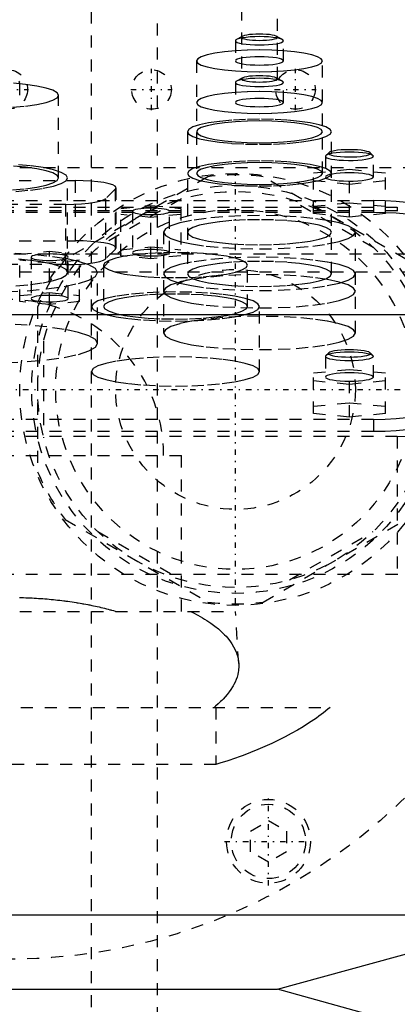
# Model space of a CAD drawing. Extents: x -120 to 120, y -123 to 447.
# Tile 9 of 11: x 1 to 33, y 249 to 331. Entities that reach past the tile are written whole.
import ezdxf

# ---------------------------------------------------------------- set-up
doc = ezdxf.new("R2010")
doc.units = 0
doc.linetypes.add('CENTER', pattern=[1.5, 0.45, -0.5, 0.05, -0.5])
doc.linetypes.add('DASHED', pattern=[2, 1, -1])
for name, color, linetype in [('AM_0', 7, 'CONTINUOUS'), ('AM_3', 7, 'DASHED'), ('AM_7', 7, 'CENTER')]:
    doc.layers.add(name, color=color, linetype=linetype)

msp = doc.modelspace()

# ---------------------------------------------------------------- linework, layer by layer
at = {"layer": 'AM_0', "color": 7, "linetype": 'CONTINUOUS'}
for p, q in [((-45, 306.25), (45, 306.25)), ((-45, 256.2), (45, 256.2)), ((22.5, 250), (45, 256.2)), ((-22.5, 250), (22.5, 250)), ((45, 243.8), (22.5, 250))]:
    msp.add_line(p, q, dxfattribs=at)
at = {"layer": 'AM_3', "color": 6, "linetype": 'DASHED'}
for p, q in [((7, -97.5), (7, 421)), ((12.5, -56.5), (12.5, 405.5)), ((19.5, 335.754), (19.5, 325.88)), ((22.5, 325.88), (22.5, 335.754)), ((19.566, 329.429), (19.088, 329.159)), ((22.912, 329.159), (22.434, 329.429)), ((19, 329.057), (19, 327.383)), ((23, 327.383), (23, 329.057)), ((15.75, 327.383), (15.75, 318.001)), ((26.25, 318.001), (26.25, 327.383)), ((19.566, 325.956), (19.088, 325.686)), ((22.912, 325.686), (22.434, 325.956)), ((1, 324.519), (1, 325.602)), ((19, 325.584), (19, 323.91)), ((23, 323.91), (23, 325.584)), ((4.25, 317.625), (4.25, 324.519)), ((15, 321.474), (15, 309.63)), ((27, 309.63), (27, 321.474)), ((26.5, 319.432), (26.5, 317.709)), ((26.777, 319.732), (26.531, 319.493)), ((30.469, 319.493), (30.223, 319.732)), ((30.5, 317.709), (30.5, 319.432)), ((-45, 318.5), (45, 318.5)), ((16.704, 317.727), (4.796, 310.852)), ((5, 309.747), (5, 317.625)), ((33.204, 310.852), (21.296, 317.727)), ((28.5, 318.32), (25.5, 318.019)), ((25.5, 314.66), (25.5, 318.019)), ((28.5, 314.359), (28.5, 318.32)), ((31.5, 318.019), (28.5, 318.32)), ((31.5, 314.66), (31.5, 318.019)), ((-15.048, 317.404), (5.648, 317.404)), ((5.648, 312.382), (5.648, 317.404)), ((9.048, 311.791), (9.048, 316.814)), ((25.5, 317.417), (28.5, 317.117)), ((28.5, 317.117), (31.5, 317.417)), ((8.996, 316.711), (8.185, 315.912)), ((8.996, 311.689), (8.996, 316.711)), ((-32.5, 315.182), (32.5, 315.182)), ((-30.5, 315.733), (30.5, 315.733)), ((4.837, 315.425), (-14.237, 315.425)), ((4.837, 310.402), (4.837, 315.425)), ((14.491, 315.872), (7.509, 311.841)), ((8.185, 310.89), (8.185, 315.912)), ((9.45, 315.089), (11.95, 315.34)), ((11.95, 315.34), (14.45, 315.089)), ((11.95, 310.891), (11.95, 315.34)), ((30.491, 311.841), (23.509, 315.872)), ((25.5, 315.262), (28.5, 315.563)), ((28.5, 315.563), (31.5, 315.262)), ((30.5, 315.733), (30.5, 314.748)), ((32.5, 315.182), (32.5, 314.91)), ((-32.5, 314.91), (32.5, 314.91)), ((30.5, 314.748), (-30.5, 314.748)), ((9.45, 311.141), (9.45, 315.089)), ((11.95, 314.337), (9.45, 314.588)), ((10.4, 314.839), (10.4, 311.392)), ((14.45, 314.588), (11.95, 314.337)), ((13.5, 311.392), (13.5, 314.839)), ((14.45, 315.089), (14.45, 311.141)), ((28.5, 314.359), (25.5, 314.66)), ((31.5, 314.66), (28.5, 314.359)), ((13, 313.103), (13, 304.706)), ((29, 304.706), (29, 313.103)), ((-15.048, 312.382), (5.648, 312.382)), ((9.45, 311.642), (11.95, 311.893)), ((11.95, 311.893), (14.45, 311.642)), ((-47.497, 311.3), (47.497, 311.3)), ((1, 311.269), (3.5, 311.52)), ((1, 307.321), (1, 311.269)), ((3.5, 311.52), (6, 311.269)), ((3.5, 307.07), (3.5, 311.52)), ((6, 307.321), (6, 311.269)), ((8.996, 311.689), (8.185, 310.89)), ((11.95, 310.891), (9.45, 311.141)), ((14.45, 311.141), (11.95, 310.891)), ((4.837, 310.402), (-14.237, 310.402)), ((3.5, 310.517), (1, 310.768)), ((1.95, 311.018), (1.95, 307.572)), ((6, 310.768), (3.5, 310.517)), ((5.05, 307.572), (5.05, 311.018)), ((8, 310.357), (8, 306.91)), ((20, 306.91), (20, 310.357)), ((-43, 309.8), (44, 309.8)), ((7.5, 303.838), (7.5, 309.747)), ((1, 307.822), (3.5, 308.073)), ((3.5, 308.073), (6, 307.822)), ((3.5, 307.07), (1, 307.321)), ((6, 307.321), (3.5, 307.07)), ((2.5, 306.875), (2.5, 293.125)), ((21, 301.494), (21, 306.91)), ((3, 304.031), (3, 295.969)), ((26.777, 303.056), (26.531, 302.817)), ((30.469, 302.817), (30.223, 303.056)), ((26.531, 302.817), (26.5, 302.756)), ((26.5, 302.756), (26.5, 301.032)), ((30.5, 301.032), (30.5, 302.756)), ((28.5, 301.643), (25.5, 301.342)), ((25.5, 297.99), (25.5, 301.342)), ((28.5, 297.689), (28.5, 301.643)), ((31.5, 301.342), (28.5, 301.643)), ((31.5, 297.99), (31.5, 301.342)), ((25.5, 300.741), (28.5, 300.44)), ((28.5, 300.44), (31.5, 300.741)), ((25.5, 298.591), (28.5, 298.892)), ((28.5, 298.892), (31.5, 298.591)), ((28.5, 297.689), (25.5, 297.99)), ((31.5, 297.99), (28.5, 297.689)), ((30.5, 297.5), (-30.5, 297.5)), ((30.5, 297.5), (30.5, 296.515)), ((-30.5, 296.515), (30.5, 296.515)), ((32.5, 296.081), (-32.5, 296.081)), ((32.5, 296.081), (32.5, 284.586)), ((-14.5, 294.5), (14.5, 294.5)), ((14.5, 281.5), (14.5, 294.5)), ((4.796, 289.148), (16.704, 282.273)), ((21.296, 282.273), (33.204, 289.148)), ((7.509, 288.159), (14.491, 284.128)), ((23.509, 284.128), (30.491, 288.159)), ((32.5, 284.586), (-32.5, 284.586)), ((-19, 281.5), (19, 281.5)), ((19.272, 277.154), (19, 281.5)), ((-26.891, 273.5), (26.891, 273.5)), ((17.375, 273.5), (17.375, 268.733)), ((17.375, 268.733), (-17.375, 268.733)), ((20.25, 263.194), (21.75, 264.06)), ((21.75, 264.06), (23.25, 263.194)), ((20.25, 261.462), (20.25, 263.194)), ((23.25, 263.194), (23.25, 261.462)), ((21.75, 260.596), (20.25, 261.462)), ((23.25, 261.462), (21.75, 260.596))]:
    msp.add_line(p, q, dxfattribs=at)
for points in [[(19, 329.057), (19.038, 328.989), (19.152, 328.924), (19.337, 328.864), (19.586, 328.811), (19.889, 328.768), (20.235, 328.736), (20.61, 328.716), (21, 328.71), (21.39, 328.716), (21.765, 328.736), (22.111, 328.768), (22.414, 328.811), (22.663, 328.864), (22.848, 328.924), (22.962, 328.989), (23, 329.057), (22.962, 329.125), (22.848, 329.19), (22.663, 329.25), (22.414, 329.303), (22.111, 329.346), (21.765, 329.378), (21.39, 329.398), (21, 329.404), (20.61, 329.398), (20.235, 329.378), (19.889, 329.346), (19.586, 329.303), (19.337, 329.25), (19.152, 329.19), (19.038, 329.125)], [(19.5, 329.352), (19.529, 329.302), (19.614, 329.253), (19.753, 329.208), (19.939, 329.168), (20.167, 329.136), (20.426, 329.112), (20.707, 329.097), (21, 329.092), (21.293, 329.097), (21.574, 329.112), (21.833, 329.136), (22.061, 329.168), (22.247, 329.208), (22.386, 329.253), (22.471, 329.302), (22.5, 329.352), (22.471, 329.403), (22.386, 329.452), (22.247, 329.497), (22.061, 329.537), (21.833, 329.569), (21.574, 329.593), (21.293, 329.608), (21, 329.613), (20.707, 329.608), (20.426, 329.593), (20.167, 329.569), (19.939, 329.537), (19.753, 329.497), (19.614, 329.452), (19.529, 329.403)], [(15.75, 327.383), (15.851, 327.205), (16.15, 327.034), (16.635, 326.876), (17.288, 326.738), (18.083, 326.625), (18.991, 326.541), (19.976, 326.489), (21, 326.471), (22.024, 326.489), (23.009, 326.541), (23.917, 326.625), (24.712, 326.738), (25.365, 326.876), (25.85, 327.034), (26.149, 327.205), (26.25, 327.383), (26.149, 327.561), (25.85, 327.732), (25.365, 327.889), (24.712, 328.028), (23.917, 328.141), (23.009, 328.225), (22.024, 328.277), (21, 328.295), (19.976, 328.277), (18.991, 328.225), (18.083, 328.141), (17.288, 328.028), (16.635, 327.889), (16.15, 327.732), (15.851, 327.561)], [(19, 327.383), (19.038, 327.315), (19.152, 327.25), (19.337, 327.19), (19.586, 327.137), (19.889, 327.094), (20.235, 327.062), (20.61, 327.042), (21, 327.036), (21.39, 327.042), (21.765, 327.062), (22.111, 327.094), (22.414, 327.137), (22.663, 327.19), (22.848, 327.25), (22.962, 327.315), (23, 327.383), (22.962, 327.451), (22.848, 327.516), (22.663, 327.576), (22.414, 327.628), (22.111, 327.672), (21.765, 327.704), (21.39, 327.723), (21, 327.73), (20.61, 327.723), (20.235, 327.704), (19.889, 327.672), (19.586, 327.628), (19.337, 327.576), (19.152, 327.516), (19.038, 327.451)], [(19, 325.584), (19.038, 325.516), (19.152, 325.451), (19.337, 325.391), (19.586, 325.339), (19.889, 325.295), (20.235, 325.263), (20.61, 325.243), (21, 325.237), (21.39, 325.243), (21.765, 325.263), (22.111, 325.295), (22.414, 325.339), (22.663, 325.391), (22.848, 325.451), (22.962, 325.516), (23, 325.584), (22.962, 325.652), (22.848, 325.717), (22.663, 325.777), (22.414, 325.83), (22.111, 325.873), (21.765, 325.905), (21.39, 325.925), (21, 325.931), (20.61, 325.925), (20.235, 325.905), (19.889, 325.873), (19.586, 325.83), (19.337, 325.777), (19.152, 325.717), (19.038, 325.652)], [(19.5, 325.88), (19.529, 325.829), (19.614, 325.78), (19.753, 325.735), (19.939, 325.695), (20.167, 325.663), (20.426, 325.639), (20.707, 325.624), (21, 325.619), (21.293, 325.624), (21.574, 325.639), (21.833, 325.663), (22.061, 325.695), (22.247, 325.735), (22.386, 325.78), (22.471, 325.829), (22.5, 325.88), (22.471, 325.93), (22.386, 325.979), (22.247, 326.024), (22.061, 326.064), (21.833, 326.096), (21.574, 326.12), (21.293, 326.135), (21, 326.14), (20.707, 326.135), (20.426, 326.12), (20.167, 326.096), (19.939, 326.064), (19.753, 326.024), (19.614, 325.979), (19.529, 325.93)], [(15.75, 323.91), (15.851, 323.732), (16.15, 323.561), (16.635, 323.403), (17.288, 323.265), (18.083, 323.152), (18.991, 323.068), (19.976, 323.016), (21, 322.998), (22.024, 323.016), (23.009, 323.068), (23.917, 323.152), (24.712, 323.265), (25.365, 323.403), (25.85, 323.561), (26.149, 323.732), (26.25, 323.91), (26.149, 324.088), (25.85, 324.259), (25.365, 324.416), (24.712, 324.555), (23.917, 324.668), (23.009, 324.752), (22.024, 324.804), (21, 324.822), (19.976, 324.804), (18.991, 324.752), (18.083, 324.668), (17.288, 324.555), (16.635, 324.416), (16.15, 324.259), (15.851, 324.088)], [(19, 323.91), (19.038, 323.842), (19.152, 323.777), (19.337, 323.717), (19.586, 323.664), (19.889, 323.621), (20.235, 323.589), (20.61, 323.569), (21, 323.563), (21.39, 323.569), (21.765, 323.589), (22.111, 323.621), (22.414, 323.664), (22.663, 323.717), (22.848, 323.777), (22.962, 323.842), (23, 323.91), (22.962, 323.978), (22.848, 324.043), (22.663, 324.103), (22.414, 324.155), (22.111, 324.199), (21.765, 324.231), (21.39, 324.251), (21, 324.257), (20.61, 324.251), (20.235, 324.231), (19.889, 324.199), (19.586, 324.155), (19.337, 324.103), (19.152, 324.043), (19.038, 323.978)], [(15, 321.474), (15.115, 321.271), (15.457, 321.075), (16.011, 320.895), (16.757, 320.737), (17.667, 320.608), (18.704, 320.511), (19.829, 320.452), (21, 320.432), (22.171, 320.452), (23.296, 320.511), (24.333, 320.608), (25.243, 320.737), (25.989, 320.895), (26.543, 321.075), (26.885, 321.271), (27, 321.474), (26.885, 321.677), (26.543, 321.873), (25.989, 322.053), (25.243, 322.211), (24.333, 322.34), (23.296, 322.437), (22.171, 322.496), (21, 322.516), (19.829, 322.496), (18.704, 322.437), (17.667, 322.34), (16.757, 322.211), (16.011, 322.053), (15.457, 321.873), (15.115, 321.677)], [(15.75, 321.474), (15.851, 321.296), (16.15, 321.125), (16.635, 320.968), (17.288, 320.829), (18.083, 320.716), (18.991, 320.632), (19.976, 320.58), (21, 320.562), (22.024, 320.58), (23.009, 320.632), (23.917, 320.716), (24.712, 320.829), (25.365, 320.968), (25.85, 321.125), (26.149, 321.296), (26.25, 321.474), (26.149, 321.652), (25.85, 321.823), (25.365, 321.981), (24.712, 322.119), (23.917, 322.232), (23.009, 322.316), (22.024, 322.368), (21, 322.386), (19.976, 322.368), (18.991, 322.316), (18.083, 322.232), (17.288, 322.119), (16.635, 321.981), (16.15, 321.823), (15.851, 321.652)], [(15, 318.001), (15.115, 317.798), (15.457, 317.602), (16.011, 317.422), (16.757, 317.264), (17.667, 317.135), (18.704, 317.038), (19.829, 316.979), (21, 316.959), (22.171, 316.979), (23.296, 317.038), (24.333, 317.135), (25.243, 317.264), (25.989, 317.422), (26.543, 317.602), (26.885, 317.798), (27, 318.001), (26.885, 318.204), (26.543, 318.4), (25.989, 318.58), (25.243, 318.738), (24.333, 318.867), (23.296, 318.964), (22.171, 319.023), (21, 319.043), (19.829, 319.023), (18.704, 318.964), (17.667, 318.867), (16.757, 318.738), (16.011, 318.58), (15.457, 318.4), (15.115, 318.204)], [(15.75, 318.001), (15.851, 317.823), (16.15, 317.652), (16.635, 317.495), (17.288, 317.356), (18.083, 317.243), (18.991, 317.159), (19.976, 317.107), (21, 317.089), (22.024, 317.107), (23.009, 317.159), (23.917, 317.243), (24.712, 317.356), (25.365, 317.495), (25.85, 317.652), (26.149, 317.823), (26.25, 318.001), (26.149, 318.179), (25.85, 318.35), (25.365, 318.508), (24.712, 318.646), (23.917, 318.759), (23.009, 318.843), (22.024, 318.895), (21, 318.913), (19.976, 318.895), (18.991, 318.843), (18.083, 318.759), (17.288, 318.646), (16.635, 318.508), (16.15, 318.35), (15.851, 318.179)], [(13, 313.103), (13.154, 312.832), (13.609, 312.572), (14.348, 312.331), (15.343, 312.121), (16.555, 311.948), (17.939, 311.82), (19.439, 311.741), (21, 311.714), (22.561, 311.741), (24.061, 311.82), (25.445, 311.948), (26.657, 312.121), (27.652, 312.331), (28.391, 312.572), (28.846, 312.832), (29, 313.103), (28.846, 313.374), (28.391, 313.635), (27.652, 313.875), (26.657, 314.085), (25.445, 314.258), (24.061, 314.387), (22.561, 314.466), (21, 314.492), (19.439, 314.466), (17.939, 314.387), (16.555, 314.258), (15.343, 314.085), (14.348, 313.875), (13.609, 313.635), (13.154, 313.374)], [(15, 313.103), (15.115, 312.9), (15.457, 312.704), (16.011, 312.524), (16.757, 312.366), (17.667, 312.237), (18.704, 312.141), (19.829, 312.081), (21, 312.061), (22.171, 312.081), (23.296, 312.141), (24.333, 312.237), (25.243, 312.366), (25.989, 312.524), (26.543, 312.704), (26.885, 312.9), (27, 313.103), (26.885, 313.306), (26.543, 313.502), (25.989, 313.682), (25.243, 313.84), (24.333, 313.969), (23.296, 314.066), (22.171, 314.125), (21, 314.145), (19.829, 314.125), (18.704, 314.066), (17.667, 313.969), (16.757, 313.84), (16.011, 313.682), (15.457, 313.502), (15.115, 313.306)], [(5.05, 311.018), (5.02, 311.071), (4.932, 311.121), (4.789, 311.168), (4.596, 311.209), (4.361, 311.242), (4.093, 311.267), (3.802, 311.282), (3.5, 311.288), (3.198, 311.282), (2.907, 311.267), (2.639, 311.242), (2.404, 311.209), (2.211, 311.168), (2.068, 311.121), (1.98, 311.071), (1.95, 311.018), (1.98, 310.966), (2.068, 310.915), (2.211, 310.869), (2.404, 310.828), (2.639, 310.795), (2.907, 310.77), (3.198, 310.754), (3.5, 310.749), (3.802, 310.754), (4.093, 310.77), (4.361, 310.795), (4.596, 310.828), (4.789, 310.869), (4.932, 310.915), (5.02, 310.966)], [(8, 310.357), (8.115, 310.154), (8.457, 309.958), (9.011, 309.778), (9.757, 309.62), (10.667, 309.491), (11.704, 309.394), (12.829, 309.335), (14, 309.315), (15.171, 309.335), (16.296, 309.394), (17.333, 309.491), (18.243, 309.62), (18.989, 309.778), (19.543, 309.958), (19.885, 310.154), (20, 310.357), (19.885, 310.56), (19.543, 310.756), (18.989, 310.936), (18.243, 311.094), (17.333, 311.223), (16.296, 311.32), (15.171, 311.379), (14, 311.399), (12.829, 311.379), (11.704, 311.32), (10.667, 311.223), (9.757, 311.094), (9.011, 310.936), (8.457, 310.756), (8.115, 310.56)], [(13.5, 311.392), (13.47, 311.444), (13.382, 311.495), (13.239, 311.541), (13.046, 311.582), (12.811, 311.616), (12.543, 311.641), (12.252, 311.656), (11.95, 311.661), (11.648, 311.656), (11.357, 311.641), (11.089, 311.616), (10.854, 311.582), (10.661, 311.541), (10.518, 311.495), (10.43, 311.444), (10.4, 311.392), (10.43, 311.339), (10.518, 311.289), (10.661, 311.242), (10.854, 311.202), (11.089, 311.168), (11.357, 311.143), (11.648, 311.128), (11.95, 311.123), (12.252, 311.128), (12.543, 311.143), (12.811, 311.168), (13.046, 311.202), (13.239, 311.242), (13.382, 311.289), (13.47, 311.339)], [(13, 309.63), (13.154, 309.359), (13.609, 309.099), (14.348, 308.858), (15.343, 308.648), (16.555, 308.475), (17.939, 308.347), (19.439, 308.268), (21, 308.241), (22.561, 308.268), (24.061, 308.347), (25.445, 308.475), (26.657, 308.648), (27.652, 308.858), (28.391, 309.099), (28.846, 309.359), (29, 309.63), (28.846, 309.901), (28.391, 310.162), (27.652, 310.402), (26.657, 310.613), (25.445, 310.785), (24.061, 310.914), (22.561, 310.993), (21, 311.019), (19.439, 310.993), (17.939, 310.914), (16.555, 310.785), (15.343, 310.613), (14.348, 310.402), (13.609, 310.162), (13.154, 309.901)], [(15, 309.63), (15.115, 309.427), (15.457, 309.231), (16.011, 309.051), (16.757, 308.893), (17.667, 308.764), (18.704, 308.668), (19.829, 308.608), (21, 308.588), (22.171, 308.608), (23.296, 308.668), (24.333, 308.764), (25.243, 308.893), (25.989, 309.051), (26.543, 309.231), (26.885, 309.427), (27, 309.63), (26.885, 309.833), (26.543, 310.029), (25.989, 310.209), (25.243, 310.367), (24.333, 310.496), (23.296, 310.593), (22.171, 310.652), (21, 310.672), (19.829, 310.652), (18.704, 310.593), (17.667, 310.496), (16.757, 310.367), (16.011, 310.209), (15.457, 310.029), (15.115, 309.833)], [(13, 308.179), (13.154, 307.908), (13.609, 307.648), (14.348, 307.408), (15.343, 307.197), (16.555, 307.024), (17.939, 306.896), (19.439, 306.817), (21, 306.79), (22.561, 306.817), (24.061, 306.896), (25.445, 307.024), (26.657, 307.197), (27.652, 307.408), (28.391, 307.648), (28.846, 307.908), (29, 308.179), (28.846, 308.45), (28.391, 308.711), (27.652, 308.951), (26.657, 309.162), (25.445, 309.334), (24.061, 309.463), (22.561, 309.542), (21, 309.568), (19.439, 309.542), (17.939, 309.463), (16.555, 309.334), (15.343, 309.162), (14.348, 308.951), (13.609, 308.711), (13.154, 308.45)], [(5.05, 307.572), (5.02, 307.624), (4.932, 307.675), (4.789, 307.721), (4.596, 307.762), (4.361, 307.795), (4.093, 307.82), (3.802, 307.836), (3.5, 307.841), (3.198, 307.836), (2.907, 307.82), (2.639, 307.795), (2.404, 307.762), (2.211, 307.721), (2.068, 307.675), (1.98, 307.624), (1.95, 307.572), (1.98, 307.519), (2.068, 307.469), (2.211, 307.422), (2.404, 307.381), (2.639, 307.348), (2.907, 307.323), (3.198, 307.308), (3.5, 307.302), (3.802, 307.308), (4.093, 307.323), (4.361, 307.348), (4.596, 307.381), (4.789, 307.422), (4.932, 307.469), (5.02, 307.519)], [(7, 306.91), (7.135, 306.673), (7.533, 306.445), (8.18, 306.235), (9.05, 306.051), (10.111, 305.9), (11.321, 305.787), (12.634, 305.718), (14, 305.695), (15.366, 305.718), (16.679, 305.787), (17.889, 305.9), (18.95, 306.051), (19.82, 306.235), (20.467, 306.445), (20.865, 306.673), (21, 306.91), (20.865, 307.147), (20.467, 307.375), (19.82, 307.586), (18.95, 307.77), (17.889, 307.921), (16.679, 308.033), (15.366, 308.102), (14, 308.126), (12.634, 308.102), (11.321, 308.033), (10.111, 307.921), (9.05, 307.77), (8.18, 307.586), (7.533, 307.375), (7.135, 307.147)], [(8, 306.91), (8.115, 306.707), (8.457, 306.511), (9.011, 306.331), (9.757, 306.173), (10.667, 306.044), (11.704, 305.948), (12.829, 305.888), (14, 305.868), (15.171, 305.888), (16.296, 305.948), (17.333, 306.044), (18.243, 306.173), (18.989, 306.331), (19.543, 306.511), (19.885, 306.707), (20, 306.91), (19.885, 307.113), (19.543, 307.309), (18.989, 307.489), (18.243, 307.647), (17.333, 307.777), (16.296, 307.873), (15.171, 307.932), (14, 307.952), (12.829, 307.932), (11.704, 307.873), (10.667, 307.777), (9.757, 307.647), (9.011, 307.489), (8.457, 307.309), (8.115, 307.113)], [(13, 304.706), (13.154, 304.435), (13.609, 304.175), (14.348, 303.935), (15.343, 303.724), (16.555, 303.551), (17.939, 303.423), (19.439, 303.344), (21, 303.317), (22.561, 303.344), (24.061, 303.423), (25.445, 303.551), (26.657, 303.724), (27.652, 303.935), (28.391, 304.175), (28.846, 304.435), (29, 304.706), (28.846, 304.977), (28.391, 305.238), (27.652, 305.478), (26.657, 305.689), (25.445, 305.861), (24.061, 305.99), (22.561, 306.069), (21, 306.096), (19.439, 306.069), (17.939, 305.99), (16.555, 305.861), (15.343, 305.689), (14.348, 305.478), (13.609, 305.238), (13.154, 304.977)], [(7, 301.494), (7.135, 301.257), (7.533, 301.029), (8.18, 300.819), (9.05, 300.634), (10.111, 300.483), (11.321, 300.371), (12.634, 300.302), (14, 300.278), (15.366, 300.302), (16.679, 300.371), (17.889, 300.483), (18.95, 300.634), (19.82, 300.819), (20.467, 301.029), (20.865, 301.257), (21, 301.494), (20.865, 301.731), (20.467, 301.959), (19.82, 302.169), (18.95, 302.353), (17.889, 302.505), (16.679, 302.617), (15.366, 302.686), (14, 302.71), (12.634, 302.686), (11.321, 302.617), (10.111, 302.505), (9.05, 302.353), (8.18, 302.169), (7.533, 301.959), (7.135, 301.731)]]:
    msp.add_lwpolyline(points, close=True, dxfattribs=at)
for points in [[(0.392, 323.516), (1.472, 323.617), (2.419, 323.752), (3.197, 323.916), (3.774, 324.104), (4.13, 324.307), (4.25, 324.519), (4.13, 324.731), (3.774, 324.934), (3.197, 325.122), (2.419, 325.287), (1.472, 325.422), (0.392, 325.522)], [(0.942, 325.501), (1, 325.602), (0.942, 325.704)], [(28.5, 319.78), (28.11, 319.773), (27.735, 319.753), (27.389, 319.721), (27.086, 319.678), (26.837, 319.625), (26.652, 319.565), (26.538, 319.5), (26.5, 319.432)], [(26.5, 319.432), (26.532, 319.37), (26.629, 319.31), (26.786, 319.253), (26.998, 319.203)], [(26.777, 319.732), (26.75, 319.678), (26.779, 319.624), (26.862, 319.571), (26.999, 319.522)], [(28.5, 319.982), (28.154, 319.976), (27.821, 319.959), (27.516, 319.93), (27.249, 319.891), (27.032, 319.844), (26.872, 319.79), (26.777, 319.732)], [(26.998, 319.203), (27.294, 319.155), (27.637, 319.119), (28.016, 319.095), (28.415, 319.085), (28.817, 319.089), (29.206, 319.107), (29.567, 319.138), (29.884, 319.181), (30.145, 319.235), (30.34, 319.296), (30.459, 319.363), (30.5, 319.432)], [(26.999, 319.522), (27.206, 319.474), (27.463, 319.434), (27.762, 319.403), (28.09, 319.383), (28.434, 319.375), (28.78, 319.378), (29.116, 319.394), (29.427, 319.421), (29.702, 319.458), (29.929, 319.503), (30.101, 319.556), (30.209, 319.613), (30.25, 319.673), (30.222, 319.733), (30.126, 319.791), (29.966, 319.844), (29.749, 319.891), (29.483, 319.93), (29.177, 319.959), (28.845, 319.976), (28.5, 319.982)], [(30.5, 319.432), (30.462, 319.5), (30.348, 319.565), (30.163, 319.625), (29.914, 319.678), (29.611, 319.721), (29.265, 319.753), (28.89, 319.773), (28.5, 319.78)], [(0.392, 316.623), (1.472, 316.723), (2.419, 316.858), (3.197, 317.023), (3.774, 317.21), (4.13, 317.414), (4.25, 317.625), (4.13, 317.837), (3.774, 318.041), (3.197, 318.228), (2.419, 318.393), (1.472, 318.528), (0.392, 318.628)], [(0.679, 316.502), (1.889, 316.615), (2.95, 316.766), (3.82, 316.95), (4.467, 317.16), (4.865, 317.388), (5, 317.625), (4.865, 317.863), (4.467, 318.091), (3.82, 318.301), (2.95, 318.485), (1.889, 318.636), (0.679, 318.749)], [(28.5, 318.056), (28.11, 318.049), (27.735, 318.03), (27.389, 317.998), (27.086, 317.954), (26.837, 317.902), (26.652, 317.842), (26.538, 317.777), (26.5, 317.709)], [(26.5, 317.709), (26.532, 317.646), (26.629, 317.586), (26.786, 317.53), (26.998, 317.479)], [(26.998, 317.479), (27.294, 317.432), (27.637, 317.395), (28.016, 317.372), (28.415, 317.362), (28.817, 317.366), (29.206, 317.384), (29.567, 317.415), (29.884, 317.458), (30.145, 317.511), (30.34, 317.572), (30.459, 317.639), (30.5, 317.709)], [(30.5, 317.709), (30.462, 317.777), (30.348, 317.842), (30.163, 317.902), (29.914, 317.954), (29.611, 317.998), (29.265, 318.03), (28.89, 318.049), (28.5, 318.056)], [(8.996, 316.711), (9.047, 316.825), (8.971, 316.939), (8.77, 317.048), (8.452, 317.148), (8.029, 317.235), (7.516, 317.307), (6.934, 317.36), (6.303, 317.393), (5.648, 317.404)], [(4.837, 315.425), (5.511, 315.436), (6.158, 315.471), (6.752, 315.527), (7.271, 315.603), (7.693, 315.695), (8.002, 315.799), (8.185, 315.912)], [(35.5, 314.865), (35.404, 315.034), (35.119, 315.197), (34.657, 315.347), (34.036, 315.479), (33.278, 315.587), (32.413, 315.667), (31.475, 315.716), (30.5, 315.733)], [(12.501, 314.587), (12.774, 314.611), (13.016, 314.643), (13.216, 314.683), (13.367, 314.73), (13.463, 314.78), (13.5, 314.833), (13.476, 314.886), (13.393, 314.937), (13.254, 314.984), (13.064, 315.026), (12.83, 315.06), (12.562, 315.086), (12.271, 315.102), (11.967, 315.108), (11.662, 315.103), (11.368, 315.088), (11.098, 315.063), (10.86, 315.03), (10.665, 314.989), (10.52, 314.942), (10.43, 314.892), (10.4, 314.839)], [(10.4, 314.839), (10.429, 314.787), (10.515, 314.737), (10.654, 314.691), (10.841, 314.651), (11.07, 314.617), (11.332, 314.592), (11.616, 314.576), (11.913, 314.57), (12.212, 314.573), (12.501, 314.587)], [(35.5, 313.88), (35.404, 314.049), (35.119, 314.212), (34.657, 314.362), (34.036, 314.494), (33.278, 314.602), (32.413, 314.682), (31.475, 314.732), (30.5, 314.748)], [(8.996, 311.689), (9.047, 311.803), (8.971, 311.916), (8.77, 312.025), (8.452, 312.125), (8.029, 312.213), (7.516, 312.285), (6.934, 312.338), (6.303, 312.371), (5.648, 312.382)], [(-0.147, 308.129), (1.635, 308.223), (3.278, 308.375), (4.718, 308.581), (5.899, 308.831), (6.777, 309.116), (7.317, 309.425), (7.5, 309.747), (7.317, 310.069), (6.777, 310.378), (5.899, 310.664), (4.718, 310.914), (3.278, 311.119), (1.635, 311.271), (-0.147, 311.365)], [(0.679, 308.624), (1.889, 308.736), (2.95, 308.888), (3.82, 309.072), (4.467, 309.282), (4.865, 309.51), (5, 309.747), (4.865, 309.984), (4.467, 310.212), (3.82, 310.422), (2.95, 310.607), (1.889, 310.758), (0.679, 310.87)], [(4.837, 310.402), (5.511, 310.414), (6.158, 310.448), (6.752, 310.505), (7.271, 310.58), (7.693, 310.672), (8.002, 310.777), (8.185, 310.89)], [(-0.147, 302.22), (1.635, 302.314), (3.278, 302.466), (4.718, 302.672), (5.899, 302.922), (6.777, 303.207), (7.317, 303.516), (7.5, 303.838), (7.317, 304.16), (6.777, 304.469), (5.899, 304.755), (4.718, 305.005), (3.278, 305.21), (1.635, 305.362), (-0.147, 305.456)], [(26.5, 302.756), (26.538, 302.688), (26.652, 302.623), (26.837, 302.563), (27.086, 302.51), (27.389, 302.467), (27.735, 302.435), (28.11, 302.415), (28.5, 302.408), (28.89, 302.415), (29.265, 302.435), (29.611, 302.467), (29.914, 302.51), (30.163, 302.563), (30.348, 302.623), (30.462, 302.688), (30.5, 302.756), (30.462, 302.824), (30.348, 302.889), (30.163, 302.949), (29.914, 303.001), (29.611, 303.045), (29.265, 303.077), (28.89, 303.096), (28.5, 303.103)], [(28.5, 303.103), (28.104, 303.096), (27.725, 303.076), (27.375, 303.043), (27.07, 302.999), (26.822, 302.945), (26.64, 302.883), (26.531, 302.817)], [(26.777, 303.056), (26.75, 302.996), (26.79, 302.937), (26.895, 302.881), (27.061, 302.829), (27.282, 302.784), (27.549, 302.747), (27.853, 302.72), (28.181, 302.703), (28.521, 302.698), (28.861, 302.705), (29.187, 302.722), (29.487, 302.751), (29.749, 302.789), (29.963, 302.835), (30.122, 302.888), (30.219, 302.945), (30.25, 303.004), (30.215, 303.063), (30.114, 303.12), (29.951, 303.172), (29.734, 303.217), (29.469, 303.255), (29.167, 303.283), (28.84, 303.3), (28.5, 303.306)], [(28.5, 303.306), (28.154, 303.3), (27.821, 303.282), (27.516, 303.253), (27.249, 303.214), (27.032, 303.167), (26.872, 303.114), (26.777, 303.056)], [(28.5, 301.38), (28.11, 301.373), (27.735, 301.353), (27.389, 301.321), (27.086, 301.278), (26.837, 301.225), (26.652, 301.165), (26.538, 301.1), (26.5, 301.032)], [(26.5, 301.032), (26.538, 300.965), (26.652, 300.899), (26.837, 300.839), (27.086, 300.787), (27.389, 300.744), (27.735, 300.711), (28.11, 300.692), (28.5, 300.685), (28.89, 300.692), (29.265, 300.711), (29.611, 300.744), (29.914, 300.787), (30.163, 300.839), (30.348, 300.899), (30.462, 300.965), (30.5, 301.032), (30.462, 301.1), (30.348, 301.165), (30.163, 301.225), (29.914, 301.278), (29.611, 301.321), (29.265, 301.353), (28.89, 301.373), (28.5, 301.38)], [(30.5, 297.5), (31.475, 297.517), (32.413, 297.566), (33.278, 297.646), (34.036, 297.754), (34.657, 297.886), (35.119, 298.036), (35.404, 298.199), (35.5, 298.368)], [(30.5, 296.515), (31.475, 296.532), (32.413, 296.581), (33.278, 296.662), (34.036, 296.769), (34.657, 296.901), (35.119, 297.051), (35.404, 297.214), (35.5, 297.383)], [(32.5, 296.081), (33.671, 296.101), (34.796, 296.16), (35.833, 296.257), (36.743, 296.386), (37.489, 296.544), (38.043, 296.724), (38.385, 296.92), (38.5, 297.123)]]:
    msp.add_lwpolyline(points, dxfattribs=at)
for points in [[(32.5, 314.91, 0), (32.542, 314.91, 0)], [(32.542, 284.586, 0), (32.5, 284.586, 0)], [(0.974, 282.659, 0), (1.152, 282.655, 0), (1.331, 282.649, 0), (1.509, 282.642, 0), (1.598, 282.639, 0), (1.687, 282.635, 0), (1.865, 282.627, 0), (2.043, 282.618, 0), (2.222, 282.608, 0), (2.4, 282.598, 0), (2.577, 282.586, 0), (2.666, 282.58, 0), (2.755, 282.574, 0), (2.932, 282.561, 0), (3.109, 282.547, 0), (3.286, 282.532, 0), (3.462, 282.516, 0), (3.638, 282.5, 0), (3.726, 282.491, 0), (3.814, 282.483, 0), (3.989, 282.465, 0), (4.163, 282.446, 0), (4.337, 282.426, 0), (4.51, 282.405, 0), (4.682, 282.384, 0), (4.768, 282.373, 0), (4.854, 282.362, 0), (5.025, 282.339, 0), (5.195, 282.315, 0), (5.365, 282.291, 0), (5.533, 282.265, 0), (5.701, 282.239, 0), (5.784, 282.226, 0), (5.867, 282.212, 0), (6.033, 282.184, 0), (6.198, 282.156, 0), (6.28, 282.141, 0), (6.361, 282.127, 0), (6.524, 282.097, 0), (6.685, 282.066, 0), (6.766, 282.05, 0), (6.846, 282.035, 0), (7.005, 282.002, 0), (7.163, 281.97, 0), (7.32, 281.936, 0), (7.475, 281.902, 0), (7.629, 281.866, 0), (7.706, 281.849, 0), (7.782, 281.831, 0), (7.934, 281.794, 0), (8.084, 281.757, 0), (8.233, 281.719, 0), (8.38, 281.681, 0), (8.526, 281.642, 0), (8.598, 281.622, 0), (8.67, 281.602, 0), (8.813, 281.562, 0), (8.954, 281.521, 0), (9.024, 281.5, 0)], [(15.238, 281.5, 0), (15.449, 281.396, 0), (15.856, 281.183, 0), (16.244, 280.964, 0), (16.429, 280.852, 0), (16.61, 280.739, 0), (16.954, 280.508, 0), (17.275, 280.273, 0), (17.573, 280.034, 0), (17.847, 279.791, 0), (18.096, 279.544, 0), (18.212, 279.421, 0), (18.322, 279.296, 0), (18.522, 279.046, 0), (18.698, 278.795, 0), (18.849, 278.543, 0), (18.977, 278.292, 0), (19.08, 278.043, 0), (19.124, 277.918, 0), (19.162, 277.794, 0), (19.222, 277.541, 0), (19.261, 277.284, 0), (19.272, 277.154, 0)], [(19.272, 277.154, 0), (19.276, 277.053, 0), (19.275, 276.85, 0), (19.26, 276.646, 0), (19.247, 276.543, 0), (19.231, 276.44, 0), (19.187, 276.234, 0), (19.129, 276.027, 0), (19.057, 275.819, 0), (18.97, 275.612, 0), (18.868, 275.404, 0), (18.812, 275.301, 0), (18.752, 275.198, 0), (18.622, 274.992, 0), (18.478, 274.787, 0), (18.32, 274.583, 0), (18.148, 274.381, 0), (17.963, 274.181, 0), (17.865, 274.082, 0), (17.764, 273.984, 0), (17.553, 273.788, 0), (17.33, 273.595, 0), (17.213, 273.5, 0)], [(26.891, 273.5, 0), (26.716, 273.351, 0), (26.347, 273.054, 0), (25.954, 272.758, 0), (25.75, 272.61, 0), (25.539, 272.463, 0), (25.101, 272.17, 0), (24.642, 271.88, 0), (24.16, 271.594, 0), (23.658, 271.312, 0), (23.136, 271.035, 0), (22.868, 270.898, 0), (22.594, 270.762, 0), (22.035, 270.496, 0), (21.457, 270.236, 0), (20.864, 269.983, 0), (20.256, 269.737, 0), (19.635, 269.499, 0), (19.319, 269.384, 0), (19.001, 269.27, 0), (18.357, 269.048, 0), (17.704, 268.836, 0), (17.375, 268.733, 0)]]:
    msp.add_polyline3d(points, dxfattribs=at)
for centre, radius in [((0, 300), 47.5), ((0, 325), 1.65), ((12, 325), 1.65), ((24, 325), 1.65), ((19, 300), 18), ((19, 300), 17), ((19, 300), 16.5), ((19, 300), 15), ((19, 300), 10), ((21.75, 262.328), 3.5), ((21.75, 262.328), 3.1)]:
    msp.add_circle(centre, radius, dxfattribs=at)
for centre, radius, start, end in [((19, 300), 17.875, 82.61986, 97.38014), ((19, 300), 17.875, 142.61986, 157.38014), ((0, 294.5), 13, 0, 180), ((19, 300), 17.875, 202.61986, 217.38014), ((19, 300), 17.875, 262.61986, 277.38014)]:
    msp.add_arc(centre, radius, start, end, dxfattribs=at)
at = {"layer": 'AM_7', "color": 4, "linetype": 'CENTER'}
for p, q in [((12, 323.267), (12, 326.733)), ((24, 323.267), (24, 326.733)), ((-1.732, 325), (1.733, 325)), ((10.268, 325), (13.733, 325)), ((22.268, 325), (25.733, 325)), ((19, 282.15), (19, 317.85)), ((-49.875, 300), (49.875, 300)), ((21.75, 258.653), (21.75, 266.003)), ((18.075, 262.328), (25.425, 262.328))]:
    msp.add_line(p, q, dxfattribs=at)

doc.saveas('drawing.dxf')
